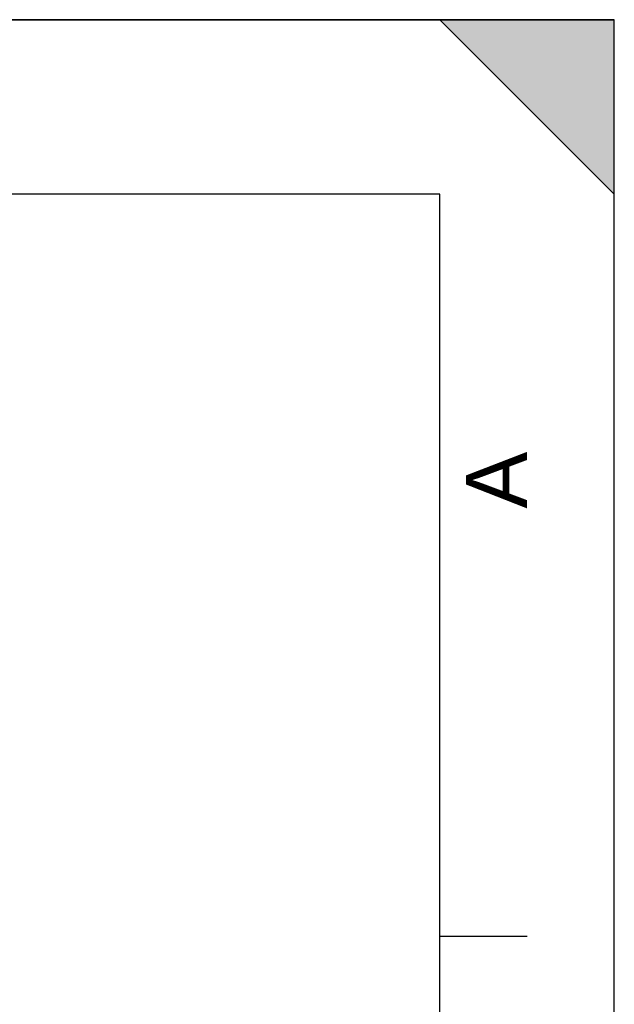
# Model space of a CAD drawing. Header units: millimetres. Extents: x 0 to 297, y 0 to 210.
# Tile 20 of 20: x 263 to 297, y 154 to 210. Entities that reach past the tile are written whole.
import ezdxf

# ---------------------------------------------------------------- set-up
doc = ezdxf.new("R2010")
doc.units = ezdxf.units.MM
doc.header["$LTSCALE"] = 16.335
doc.layers.get('0').update_dxf_attribs({"linetype": 'CONTINUOUS'})
doc.styles.add('TEXTSTYLE_2', font='arial.ttf')

# ---------------------------------------------------------------- blocks, each defined once
blk = doc.blocks.new('MARGEA4_BL0', base_point=(148.514, 105.014))
at = {"color": 7, "linetype": 'Continuous'}
for p, q in [((297.014, 210.014), (0.014, 210.014)), ((287.014, 210.014), (297.014, 200.014)), ((297.014, 210.014), (287.014, 210.014)), ((297.014, 200.014), (287.014, 210.014)), ((297.014, 0.014), (297.014, 210.014)), ((297.014, 200.014), (297.014, 210.014)), ((297.014, 0.014), (297.014, 210.014)), ((287.014, 200.014), (10.014, 200.014)), ((287.014, 10.014), (287.014, 200.014)), ((292.014, 157.514), (287.014, 157.514))]:
    blk.add_line(p, q, dxfattribs=at)
blk.add_solid([(287.014, 210.014), (297.014, 200.014), (297.014, 210.014)], dxfattribs=at)
at = {"color": 7, "linetype": 'Continuous', "style": 'TEXTSTYLE_2', "oblique": 0}
blk.add_text('A', height=3.5, rotation=90, dxfattribs=at).set_placement((292.014, 182.014))

msp = doc.modelspace()

# ---------------------------------------------------------------- linework, layer by layer
at = {"color": 7, "linetype": 'Continuous'}
for p, q in [((0, 210), (297, 210)), ((297, 0), (297, 210)), ((297.014, 0.014), (297.014, 200.014))]:
    msp.add_line(p, q, dxfattribs=at)

# ---------------------------------------------------------------- block references
msp.add_blockref('MARGEA4_BL0', (148.514, 105.014), dxfattribs=at)

doc.saveas('drawing.dxf')
